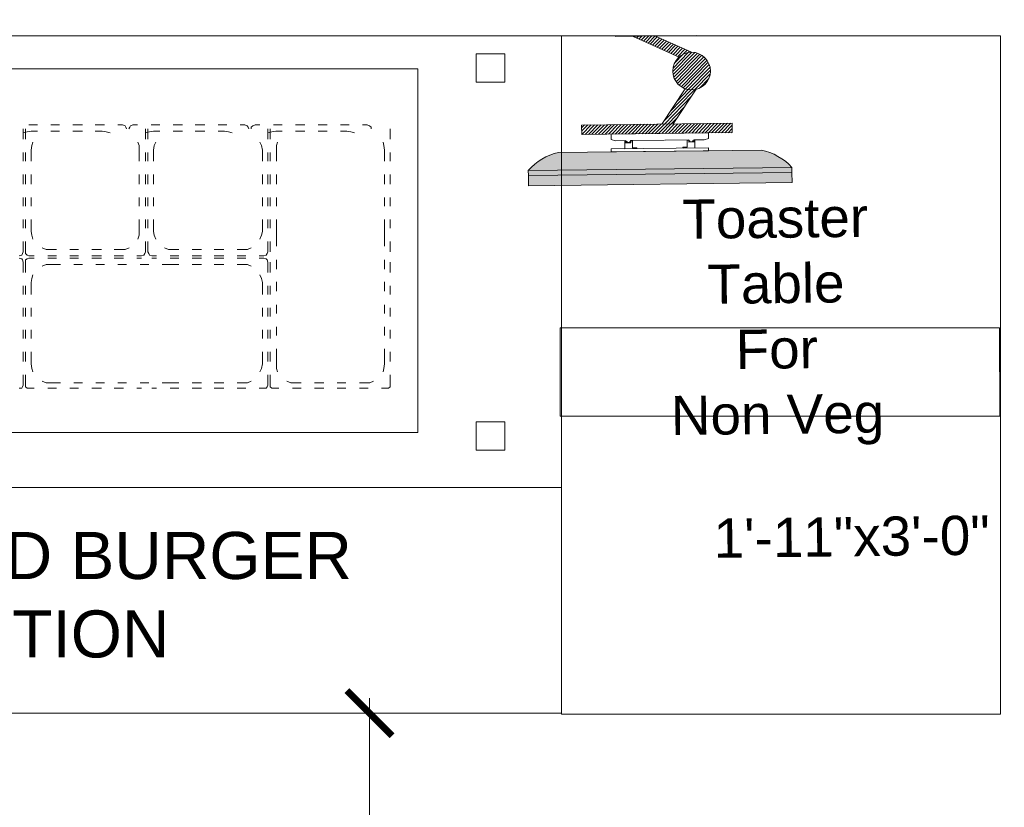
# Model space of a CAD drawing. Header units: millimetres. Extents: x -39166 to 36719, y -31650 to 11510.
# Tile 25 of 38: x 1944 to 3251, y 3119 to 4164. Entities that reach past the tile are written whole.
import ezdxf

# ---------------------------------------------------------------- set-up
doc = ezdxf.new("R2010")
doc.units = ezdxf.units.MM
doc.header["$LTSCALE"] = 500
doc.header["$MEASUREMENT"] = 0
doc.header["$PDMODE"] = 35
doc.header["$PDSIZE"] = -9
doc.linetypes.add('DOT2', pattern=[0.125, 0, -0.125])
for name, color, linetype, lineweight in [('02_EQUIPMENT', 124, 'Continuous', 0), ('02_EQUIPMENT-NON VEG', 1, 'Continuous', 0), ('02_EQUIPMENT-TEXT', 7, 'Continuous', 0), ('DIM', 7, 'Continuous', 9)]:
    doc.layers.add(name, color=color, linetype=linetype, lineweight=lineweight)
doc.styles.add('DIM_75', font='arial.ttf', dxfattribs={"height": 4.5})
doc.styles.get("Standard").update_dxf_attribs({"font": 'arial.ttf', "height": 100})
doc.dimstyles.new('FT-Mts', dxfattribs={"dimscale": 10, "dimtxt": 20, "dimasz": 6, "dimexe": 5, "dimexo": 5, "dimgap": 2, "dimtad": 0, "dimtoh": 1, "dimdec": 0, "dimzin": 9, "dimdsep": 46, "dimtxsty": 'Standard', "dimblk": 'ARCHTICK', "dimcen": 5, "dimdle": 2, "dimclrd": 256, "dimclre": 253, "dimclrt": 6, "dimadec": 0, "dimazin": 2, "dimtfac": 1, "dimtdec": 0, "dimtofl": 0, "dimtmove": 0, "dimatfit": 3, "dimfxl": 0, "dimtolj": 1, "dimtzin": 0, "dimlwd": -1, "dimlwe": 0, "dimarcsym": 0})

# ---------------------------------------------------------------- blocks, each defined once
blk = doc.blocks.new('COMBINED BURGER STATION')
blk.add_line((-9.313225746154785e-10, 0), (-9.313225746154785e-10, -35.97400011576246))
for points in [[(-57.00000000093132, -35.97400011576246), (-57.00000000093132, 0), (0, 0), (0, -35.97400011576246), (-57.00000000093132, -35.97400011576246)], [(-3.010383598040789, -0.9632153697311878), (-3.010383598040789, -2.470856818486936), (-4.518025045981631, -2.470856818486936), (-4.518025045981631, -0.9632153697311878), (-3.010383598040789, -0.9632153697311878)], [(-7.623353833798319, -21.06510134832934), (-7.623353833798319, -1.75891502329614), (-49.3766461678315, -1.75891502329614), (-49.3766461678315, -21.06510134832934), (-7.623353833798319, -21.06510134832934), (-7.623353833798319, -19.64121775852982)], [(-28.1467712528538, -5.067350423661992), (-28.35616589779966, -5.109229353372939), (-28.56556054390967, -5.151108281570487)], [(-28.56281839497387, -5.486139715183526), (-28.56281839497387, -4.941713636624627)], [(-28.43718160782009, -5.486139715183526), (-28.43718160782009, -4.941713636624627)], [(-28.27240803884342, -4.73231899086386), (-27.81173982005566, -4.73231899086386)], [(-28.1467712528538, -5.067350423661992), (-27.81173982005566, -5.067350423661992)], [(-27.09979802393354, -4.73231899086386), (-26.63912980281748, -4.73231899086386)], [(-27.09979802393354, -5.067350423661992), (-26.63912980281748, -5.067350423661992)], [(-25.92718800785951, -4.73231899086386), (-25.42464085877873, -4.73231899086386)], [(-25.92718800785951, -5.067350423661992), (-25.42464085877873, -5.067350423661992)], [(-24.75457799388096, -4.73231899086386), (-24.25203084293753, -4.73231899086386)], [(-24.75457799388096, -5.067350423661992), (-24.37766763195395, -5.067350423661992)], [(-23.95887834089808, -5.151108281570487), (-24.16827298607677, -5.109229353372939), (-24.37766763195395, -5.067350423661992)], [(-23.54008905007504, -4.73231899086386), (-23.28881547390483, -4.73231899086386)], [(-23.07942082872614, -4.941713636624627), (-23.12129975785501, -4.857955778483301), (-23.16317868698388, -4.77419791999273), (-23.28881547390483, -4.73231899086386)], [(-22.74438939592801, -4.73231899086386), (-22.87002618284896, -4.77419791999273), (-22.91190511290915, -4.857955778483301), (-22.95378404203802, -4.941713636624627)], [(-22.49311582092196, -4.73231899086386), (-22.74438939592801, -4.73231899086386)], [(-21.65553723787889, -5.067350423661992), (-21.86493188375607, -5.109229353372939), (-22.07432653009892, -5.151108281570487)], [(-22.07158438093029, -4.941713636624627), (-22.07158438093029, -5.486139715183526)], [(-21.94594759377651, -4.941713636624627), (-21.94594759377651, -5.486139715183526)], [(-21.32050580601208, -4.73231899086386), (-21.78117402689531, -4.73231899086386)], [(-21.32050580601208, -5.067350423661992), (-21.65553723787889, -5.067350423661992)], [(-20.10601686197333, -4.73231899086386), (-20.60856401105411, -4.73231899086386)], [(-20.10601686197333, -5.067350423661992), (-20.60856401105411, -5.067350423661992)], [(-18.9334068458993, -4.73231899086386), (-19.4359539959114, -4.73231899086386)], [(-18.9334068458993, -5.067350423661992), (-19.4359539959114, -5.067350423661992)], [(-17.76079683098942, -4.73231899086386), (-18.22146505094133, -4.73231899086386)], [(-17.88643361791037, -5.067350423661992), (-18.22146505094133, -5.067350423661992)], [(-17.4676443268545, -5.151108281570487), (-17.67703897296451, -5.109229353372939), (-17.88643361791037, -5.067350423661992)], [(-16.7975814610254, -4.73231899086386), (-17.04885503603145, -4.73231899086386)], [(-16.58818681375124, -4.941713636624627), (-16.63006574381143, -4.857955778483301), (-16.67194467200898, -4.77419791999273), (-16.7975814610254, -4.73231899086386)], [(-16.25315538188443, -4.73231899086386), (-16.37879216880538, -4.77419791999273), (-16.46255002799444, -4.857955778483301), (-16.46255002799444, -4.941713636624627)], [(-16.25315538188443, -4.73231899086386), (-16.0018818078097, -4.73231899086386)], [(-15.1643032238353, -5.067350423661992), (-15.37369787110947, -5.109229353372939), (-15.58309251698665, -5.151108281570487)], [(-15.58035036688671, -5.486139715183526), (-15.58035036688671, -4.941713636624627)], [(-15.45471357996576, -5.486139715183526), (-15.45471357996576, -4.941713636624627)], [(-15.28994001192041, -4.73231899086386), (-14.82927179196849, -4.73231899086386)], [(-15.1643032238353, -5.067350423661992), (-14.82927179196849, -5.067350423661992)], [(-14.11732999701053, -4.73231899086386), (-13.61478284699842, -4.73231899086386)], [(-14.11732999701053, -5.067350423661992), (-13.61478284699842, -5.067350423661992)], [(-12.90284105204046, -4.73231899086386), (-12.44217283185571, -4.73231899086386)], [(-12.90284105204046, -5.067350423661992), (-12.44217283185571, -5.067350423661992)], [(-11.73023103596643, -4.73231899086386), (-11.26956281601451, -4.73231899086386)], [(-11.73023103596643, -5.067350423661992), (-11.39519960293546, -5.067350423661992)], [(-10.97641031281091, -5.151108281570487), (-11.1858049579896, -5.109229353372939), (-11.39519960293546, -5.067350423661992)], [(-10.55762102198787, -4.73231899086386), (-10.30634744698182, -4.73231899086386)], [(-10.09695280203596, -4.941713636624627), (-10.09695280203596, -4.857955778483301), (-10.18071066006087, -4.77419791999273), (-10.30634744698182, -4.73231899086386)], [(-9.089116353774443, -4.941713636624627), (-9.089116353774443, -5.486139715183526)], [(-28.06027124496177, -5.653655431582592), (-28.10215017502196, -5.821171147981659), (-28.144029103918, -6.072444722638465)], [(-22.40661581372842, -6.072444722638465), (-22.40661581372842, -5.821171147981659), (-22.49037367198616, -5.653655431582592)], [(-21.52715830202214, -5.653655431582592), (-21.61091616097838, -5.821171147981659), (-21.65279509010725, -6.072444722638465)], [(-15.87350287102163, -6.072444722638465), (-15.9153818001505, -5.821171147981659), (-15.99913965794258, -5.653655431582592)], [(-15.07780321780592, -5.653655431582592), (-15.11968214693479, -5.821171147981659), (-15.11968214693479, -6.072444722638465)], [(-9.382268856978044, -6.072444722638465), (-9.424147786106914, -5.821171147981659), (-9.466026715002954, -5.653655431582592)], [(-28.56281839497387, -6.658749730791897), (-28.56281839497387, -6.198081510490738)], [(-28.43718160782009, -6.658749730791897), (-28.43718160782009, -6.198081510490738)], [(-28.144029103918, -6.658749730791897), (-28.144029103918, -6.072444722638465)], [(-22.40661581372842, -6.072444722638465), (-22.40661581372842, -6.658749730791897)], [(-22.07158438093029, -6.198081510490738), (-22.07158438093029, -6.658749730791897)], [(-21.94594759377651, -6.198081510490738), (-21.94594759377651, -6.658749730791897)], [(-21.65279509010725, -6.072444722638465), (-21.65279509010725, -6.658749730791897)], [(-15.87350287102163, -6.658749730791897), (-15.87350287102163, -6.072444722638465)], [(-15.58035036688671, -6.658749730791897), (-15.58035036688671, -6.198081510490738)], [(-15.45471357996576, -6.658749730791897), (-15.45471357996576, -6.198081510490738)], [(-15.11968214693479, -6.658749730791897), (-15.11968214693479, -6.072444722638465)], [(-9.382268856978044, -6.072444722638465), (-9.382268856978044, -6.658749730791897)], [(-9.089116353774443, -6.198081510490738), (-9.089116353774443, -6.658749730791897)], [(-28.56281839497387, -7.873238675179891), (-28.56281839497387, -7.370691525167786)], [(-28.43718160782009, -7.873238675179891), (-28.43718160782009, -7.370691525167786)], [(-28.144029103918, -7.873238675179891), (-28.144029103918, -7.370691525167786)], [(-22.40661581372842, -7.370691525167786), (-22.40661581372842, -7.873238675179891)], [(-22.07158438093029, -7.370691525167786), (-22.07158438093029, -7.873238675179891)], [(-21.94594759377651, -7.370691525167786), (-21.94594759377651, -7.873238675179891)], [(-21.65279509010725, -7.370691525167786), (-21.65279509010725, -7.873238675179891)], [(-15.87350287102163, -7.873238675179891), (-15.87350287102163, -7.370691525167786)], [(-15.58035036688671, -7.873238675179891), (-15.58035036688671, -7.370691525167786)], [(-15.45471357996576, -7.873238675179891), (-15.45471357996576, -7.370691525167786)], [(-15.11968214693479, -7.873238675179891), (-15.11968214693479, -7.370691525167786)], [(-9.382268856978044, -7.370691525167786), (-9.382268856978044, -7.873238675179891)], [(-9.089116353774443, -7.370691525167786), (-9.089116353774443, -7.873238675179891)], [(-28.56281839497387, -9.045848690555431), (-28.56281839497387, -8.585180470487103)], [(-28.43718160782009, -9.045848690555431), (-28.43718160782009, -8.585180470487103)], [(-28.144029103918, -9.045848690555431), (-28.144029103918, -8.585180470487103)], [(-22.40661581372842, -8.585180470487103), (-22.40661581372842, -9.045848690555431)], [(-22.07158438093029, -8.585180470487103), (-22.07158438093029, -9.045848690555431)], [(-21.94594759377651, -8.585180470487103), (-21.94594759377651, -9.045848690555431)], [(-21.65279509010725, -8.585180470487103), (-21.65279509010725, -9.045848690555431)], [(-15.87350287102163, -9.045848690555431), (-15.87350287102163, -8.585180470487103)], [(-15.58035036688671, -9.045848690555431), (-15.58035036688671, -8.585180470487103)], [(-15.45471357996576, -9.045848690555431), (-15.45471357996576, -8.585180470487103)], [(-15.11968214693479, -9.045848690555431), (-15.11968214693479, -8.585180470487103)], [(-9.382268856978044, -8.585180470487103), (-9.382268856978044, -9.045848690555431)], [(-9.089116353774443, -8.585180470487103), (-9.089116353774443, -9.045848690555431)], [(-28.56281839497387, -10.21845870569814), (-28.56281839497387, -9.75779048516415)], [(-28.43718160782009, -10.21845870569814), (-28.43718160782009, -9.75779048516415)], [(-28.144029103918, -10.38597442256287), (-28.144029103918, -9.75779048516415)], [(-22.40661581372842, -9.75779048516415), (-22.40661581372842, -10.38597442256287)], [(-22.07158438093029, -9.75779048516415), (-22.07158438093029, -10.21845870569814)], [(-21.94594759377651, -9.75779048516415), (-21.94594759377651, -10.21845870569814)], [(-21.65279509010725, -9.75779048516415), (-21.65279509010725, -10.38597442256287)], [(-15.87350287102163, -10.38597442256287), (-15.87350287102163, -9.75779048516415)], [(-15.58035036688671, -10.21845870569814), (-15.58035036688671, -9.75779048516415)], [(-15.45471357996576, -10.21845870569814), (-15.45471357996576, -9.75779048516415)], [(-15.11968214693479, -10.38597442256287), (-15.11968214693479, -9.75779048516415)], [(-9.382268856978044, -9.75779048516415), (-9.382268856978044, -10.38597442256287)], [(-9.089116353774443, -9.75779048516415), (-9.089116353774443, -10.21845870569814)], [(-28.144029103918, -10.38597442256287), (-28.10215017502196, -10.59536906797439), (-28.06027124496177, -10.8047637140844)], [(-22.49037367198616, -10.8047637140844), (-22.40661581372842, -10.59536906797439), (-22.40661581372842, -10.38597442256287)], [(-21.65279509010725, -10.38597442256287), (-21.61091616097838, -10.59536906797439), (-21.52715830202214, -10.8047637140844)], [(-15.99913965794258, -10.8047637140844), (-15.9153818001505, -10.59536906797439), (-15.87350287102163, -10.38597442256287)], [(-15.11968214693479, -11.18167407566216), (-15.11968214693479, -10.38597442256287)], [(-9.382268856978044, -10.38597442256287), (-9.382268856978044, -11.18167407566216)], [(-28.56281839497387, -11.47482657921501), (-28.56281839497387, -10.93040050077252)], [(-28.43718160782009, -11.47482657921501), (-28.43718160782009, -10.93040050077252)], [(-22.07158438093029, -10.93040050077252), (-22.07158438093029, -11.47482657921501)], [(-21.94594759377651, -10.93040050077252), (-21.94594759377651, -11.47482657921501)], [(-15.58035036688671, -11.47482657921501), (-15.58035036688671, -10.93040050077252)], [(-15.45471357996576, -11.47482657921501), (-15.45471357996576, -10.93040050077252)], [(-9.089116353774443, -10.93040050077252), (-9.089116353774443, -11.47482657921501)], [(-28.77221304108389, -11.68422122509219), (-28.64657625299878, -11.6423422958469), (-28.60469732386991, -11.55858443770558), (-28.56281839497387, -11.47482657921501)], [(-28.43718160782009, -11.47482657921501), (-28.43718160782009, -11.55858443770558), (-28.35342374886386, -11.6423422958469), (-28.26966589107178, -11.68422122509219)], [(-27.55772409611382, -11.26543193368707), (-27.3483294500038, -11.34918979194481), (-27.13893480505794, -11.34918979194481)], [(-27.13893480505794, -11.34918979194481), (-26.80390337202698, -11.34918979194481)], [(-26.09196157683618, -11.34918979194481), (-25.63129335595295, -11.34918979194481)], [(-24.91935156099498, -11.34918979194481), (-24.4168044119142, -11.34918979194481)], [(-23.7467415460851, -11.34918979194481), (-23.36983118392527, -11.34918979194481)], [(-23.36983118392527, -11.34918979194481), (-23.16043653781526, -11.34918979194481), (-22.9510418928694, -11.26543193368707)], [(-22.2809790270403, -11.68422122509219), (-22.15534224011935, -11.6423422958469), (-22.11346331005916, -11.55858443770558), (-22.07158438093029, -11.47482657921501)], [(-22.2809790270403, -11.68422122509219), (-22.15534224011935, -11.6423422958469), (-22.11346331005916, -11.55858443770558), (-22.07158438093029, -11.47482657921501)], [(-21.94594759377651, -11.47482657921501), (-21.9040686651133, -11.55858443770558), (-21.86218973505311, -11.6423422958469), (-21.73655294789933, -11.68422122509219)], [(-21.94594759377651, -11.47482657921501), (-21.9040686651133, -11.55858443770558), (-21.86218973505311, -11.6423422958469), (-21.73655294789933, -11.68422122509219)], [(-21.0664900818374, -11.26543193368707), (-20.85709543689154, -11.34918979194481), (-20.64770079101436, -11.34918979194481)], [(-20.3126693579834, -11.34918979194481), (-20.64770079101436, -11.34918979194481)], [(-19.09818041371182, -11.34918979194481), (-19.6007275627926, -11.34918979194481)], [(-17.92557039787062, -11.34918979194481), (-18.42811754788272, -11.34918979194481)], [(-16.87859717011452, -11.34918979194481), (-17.21362860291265, -11.34918979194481)], [(-16.87859717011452, -11.34918979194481), (-16.66920252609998, -11.34918979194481), (-16.45980787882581, -11.26543193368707)], [(-15.78974501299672, -11.68422122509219), (-15.66410822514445, -11.6423422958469), (-15.62222929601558, -11.55858443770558), (-15.58035036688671, -11.47482657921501)], [(-28.56281839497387, -12.01925265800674), (-28.60469732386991, -11.89361587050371), (-28.64657625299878, -11.85173694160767), (-28.77221304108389, -11.8098580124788)], [(-28.26966589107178, -11.8098580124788), (-28.35342374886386, -11.85173694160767), (-28.43718160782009, -11.89361587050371), (-28.43718160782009, -12.01925265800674)], [(-28.26966589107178, -11.68422122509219), (-27.97651338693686, -11.68422122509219)], [(-28.26966589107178, -11.8098580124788), (-27.97651338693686, -11.8098580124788)], [(-27.26457159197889, -11.68422122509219), (-26.80390337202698, -11.68422122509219)], [(-27.26457159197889, -11.8098580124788), (-26.80390337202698, -11.8098580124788)], [(-26.09196157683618, -11.68422122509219), (-25.63129335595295, -11.68422122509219)], [(-26.09196157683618, -11.8098580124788), (-25.63129335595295, -11.8098580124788)], [(-24.91935156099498, -11.68422122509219), (-24.4168044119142, -11.68422122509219)], [(-24.91935156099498, -11.8098580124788), (-24.4168044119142, -11.8098580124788)], [(-23.7467415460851, -11.68422122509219), (-23.244194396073, -11.68422122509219)], [(-23.7467415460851, -11.8098580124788), (-23.244194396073, -11.8098580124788)], [(-22.53225260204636, -11.68422122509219), (-22.2809790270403, -11.68422122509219)], [(-22.53225260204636, -11.8098580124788), (-22.2809790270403, -11.8098580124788)], [(-21.48527937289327, -11.68422122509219), (-21.73655294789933, -11.68422122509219)], [(-21.73655294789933, -11.8098580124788), (-21.48527937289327, -11.8098580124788)], [(-20.3126693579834, -11.68422122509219), (-20.77333757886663, -11.68422122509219)], [(-20.77333757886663, -11.8098580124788), (-20.3126693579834, -11.8098580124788)], [(-19.09818041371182, -11.68422122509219), (-19.6007275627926, -11.68422122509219)], [(-19.6007275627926, -11.8098580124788), (-19.09818041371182, -11.8098580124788)], [(-17.92557039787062, -11.68422122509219), (-18.42811754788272, -11.68422122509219)], [(-18.42811754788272, -11.8098580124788), (-17.92557039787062, -11.8098580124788)], [(-16.75296038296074, -11.68422122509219), (-17.21362860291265, -11.68422122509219)], [(-17.21362860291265, -11.8098580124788), (-16.75296038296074, -11.8098580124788)], [(-15.78974501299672, -11.68422122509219), (-16.04101858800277, -11.68422122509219)], [(-16.04101858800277, -11.8098580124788), (-15.78974501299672, -11.8098580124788)], [(-15.58035036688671, -12.01925265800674), (-15.62222929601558, -11.89361587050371), (-15.66410822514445, -11.85173694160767), (-15.78974501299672, -11.8098580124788)], [(-15.58035036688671, -12.01925265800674), (-15.62222929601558, -11.89361587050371), (-15.66410822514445, -11.85173694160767), (-15.78974501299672, -11.8098580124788)], [(-15.11968214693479, -12.39616302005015), (-15.11968214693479, -11.89361587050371)], [(-9.382268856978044, -11.89361587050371), (-9.382268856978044, -12.39616302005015)], [(-28.56281839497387, -12.01925265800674), (-28.56281839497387, -12.56367873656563)], [(-28.43718160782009, -12.01925265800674), (-28.43718160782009, -12.56367873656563)], [(-27.13893480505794, -12.14488944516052), (-27.3483294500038, -12.14488944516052), (-27.55772409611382, -12.22864730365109)], [(-27.13893480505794, -12.14488944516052), (-26.59450872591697, -12.14488944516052)], [(-25.882566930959, -12.14488944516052), (-25.42189871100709, -12.14488944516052)], [(-24.70995691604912, -12.14488944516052), (-24.24928869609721, -12.14488944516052)], [(-23.53734689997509, -12.14488944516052), (-23.07667868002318, -12.14488944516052)], [(-22.36473688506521, -12.14488944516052), (-21.9040686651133, -12.14488944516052)], [(-21.19212686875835, -12.14488944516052), (-20.64770079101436, -12.14488944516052)], [(-20.64770079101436, -12.14488944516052), (-20.3126693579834, -12.14488944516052)], [(-19.6007275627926, -12.14488944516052), (-19.09818041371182, -12.14488944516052)], [(-18.42811754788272, -12.14488944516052), (-17.92557039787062, -12.14488944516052)], [(-17.21362860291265, -12.14488944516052), (-16.87859717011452, -12.14488944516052)], [(-16.45980787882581, -12.22864730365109), (-16.66920252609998, -12.14488944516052), (-16.87859717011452, -12.14488944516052)], [(-15.58035036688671, -12.56367873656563), (-15.58035036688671, -12.01925265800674)], [(-15.45471357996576, -12.01925265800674), (-15.45471357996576, -12.56367873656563)], [(-9.089116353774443, -12.56367873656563), (-9.089116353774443, -12.01925265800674)], [(-28.06027124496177, -12.68931552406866), (-28.10215017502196, -12.89871016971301), (-28.144029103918, -13.10810481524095)], [(-15.87350287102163, -13.10810481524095), (-15.9153818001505, -12.89871016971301), (-15.99913965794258, -12.68931552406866)], [(-28.56281839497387, -13.27562053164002), (-28.56281839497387, -13.73628875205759)], [(-28.43718160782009, -13.27562053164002), (-28.43718160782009, -13.73628875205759)], [(-28.144029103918, -13.10810481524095), (-28.144029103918, -13.73628875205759)], [(-15.87350287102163, -13.73628875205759), (-15.87350287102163, -13.10810481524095)], [(-15.58035036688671, -13.73628875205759), (-15.58035036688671, -13.27562053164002)], [(-15.45471357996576, -13.27562053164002), (-15.45471357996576, -13.73628875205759)], [(-15.11968214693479, -13.56877303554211), (-15.11968214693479, -13.06622588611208)], [(-9.382268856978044, -13.06622588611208), (-9.382268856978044, -13.56877303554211)], [(-9.089116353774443, -13.73628875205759), (-9.089116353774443, -13.27562053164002)], [(-28.56281839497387, -14.44823054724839), (-28.56281839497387, -14.90889876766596)], [(-28.43718160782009, -14.44823054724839), (-28.43718160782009, -14.90889876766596)], [(-28.144029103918, -14.44823054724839), (-28.144029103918, -14.90889876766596)], [(-15.87350287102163, -14.90889876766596), (-15.87350287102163, -14.44823054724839)], [(-15.58035036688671, -14.90889876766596), (-15.58035036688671, -14.44823054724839)], [(-15.45471357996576, -14.44823054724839), (-15.45471357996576, -14.90889876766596)], [(-15.11968214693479, -14.74138305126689), (-15.11968214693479, -14.28071483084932)], [(-9.382268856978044, -14.28071483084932), (-9.382268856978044, -14.74138305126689)], [(-9.089116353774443, -14.90889876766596), (-9.089116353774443, -14.44823054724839)], [(-28.56281839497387, -15.62084056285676), (-28.56281839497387, -16.08150878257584)], [(-28.43718160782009, -15.62084056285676), (-28.43718160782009, -16.08150878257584)], [(-28.144029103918, -15.62084056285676), (-28.144029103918, -16.08150878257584)], [(-15.87350287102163, -16.08150878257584), (-15.87350287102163, -15.62084056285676)], [(-15.58035036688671, -16.08150878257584), (-15.58035036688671, -15.62084056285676)], [(-15.45471357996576, -15.62084056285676), (-15.45471357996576, -16.08150878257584)], [(-15.11968214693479, -15.91399306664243), (-15.11968214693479, -15.45332484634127)], [(-9.382268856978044, -15.45332484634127), (-9.382268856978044, -15.91399306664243)], [(-9.089116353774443, -16.08150878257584), (-9.089116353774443, -15.62084056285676)], [(-15.11968214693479, -17.42163451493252), (-15.11968214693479, -16.6259348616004)], [(-9.382268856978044, -16.6259348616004), (-9.382268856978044, -17.42163451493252)], [(-28.56281839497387, -16.79345057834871), (-28.56281839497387, -17.29599772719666)], [(-28.43718160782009, -16.79345057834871), (-28.43718160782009, -17.29599772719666)], [(-28.144029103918, -16.79345057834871), (-28.144029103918, -17.42163451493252)], [(-15.87350287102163, -17.42163451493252), (-15.87350287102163, -16.79345057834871)], [(-15.58035036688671, -17.29599772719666), (-15.58035036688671, -16.79345057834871)], [(-15.45471357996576, -16.79345057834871), (-15.45471357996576, -17.29599772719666)], [(-9.089116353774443, -17.29599772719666), (-9.089116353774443, -16.79345057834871)], [(-28.144029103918, -17.42163451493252), (-28.10215017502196, -17.6729080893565), (-28.06027124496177, -17.84042380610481)], [(-15.99913965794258, -17.84042380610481), (-15.9153818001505, -17.6729080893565), (-15.87350287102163, -17.42163451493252)], [(-15.11968214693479, -17.42163451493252), (-15.11968214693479, -17.6729080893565), (-15.07780321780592, -17.84042380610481)], [(-9.466026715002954, -17.84042380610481), (-9.424147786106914, -17.6729080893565), (-9.382268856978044, -17.42163451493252)], [(-28.56281839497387, -18.00793952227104), (-28.56281839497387, -18.55236560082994)], [(-28.43718160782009, -18.00793952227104), (-28.43718160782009, -18.55236560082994)], [(-15.58035036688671, -18.55236560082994), (-15.58035036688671, -18.00793952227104)], [(-15.45471357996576, -18.00793952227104), (-15.45471357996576, -18.55236560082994)], [(-9.089116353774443, -18.55236560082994), (-9.089116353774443, -18.00793952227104)], [(-28.77221304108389, -18.71988131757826), (-28.64657625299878, -18.71988131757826), (-28.60469732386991, -18.6361234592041), (-28.56281839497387, -18.55236560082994)], [(-28.43718160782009, -18.55236560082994), (-28.43718160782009, -18.6361234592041), (-28.35342374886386, -18.71988131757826), (-28.26966589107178, -18.71988131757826)], [(-28.26966589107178, -18.71988131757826), (-27.97651338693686, -18.71988131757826)], [(-27.55772409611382, -18.34297095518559), (-27.3483294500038, -18.42672881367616), (-27.13893480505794, -18.42672881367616)], [(-27.26457159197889, -18.71988131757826), (-26.80390337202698, -18.71988131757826)], [(-27.13893480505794, -18.42672881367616), (-26.59450872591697, -18.42672881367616)], [(-26.09196157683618, -18.71988131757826), (-25.63129335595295, -18.71988131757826)], [(-25.882566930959, -18.42672881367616), (-25.42189871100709, -18.42672881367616)], [(-24.91935156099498, -18.71988131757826), (-24.4168044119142, -18.71988131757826)], [(-24.70995691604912, -18.42672881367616), (-24.24928869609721, -18.42672881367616)], [(-23.7467415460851, -18.71988131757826), (-23.244194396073, -18.71988131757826)], [(-23.53734689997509, -18.42672881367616), (-23.07667868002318, -18.42672881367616)], [(-22.53225260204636, -18.71988131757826), (-22.2809790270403, -18.71988131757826)], [(-22.36473688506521, -18.42672881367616), (-21.9040686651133, -18.42672881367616)], [(-21.73655294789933, -18.71988131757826), (-21.48527937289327, -18.71988131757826)], [(-21.19212686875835, -18.42672881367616), (-20.64770079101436, -18.42672881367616)], [(-20.77333757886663, -18.71988131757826), (-20.3126693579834, -18.71988131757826)], [(-20.64770079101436, -18.42672881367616), (-20.3126693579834, -18.42672881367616)], [(-19.6007275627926, -18.42672881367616), (-19.09818041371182, -18.42672881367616)], [(-19.6007275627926, -18.71988131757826), (-19.09818041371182, -18.71988131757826)], [(-18.42811754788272, -18.42672881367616), (-17.92557039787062, -18.42672881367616)], [(-18.42811754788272, -18.71988131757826), (-17.92557039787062, -18.71988131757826)], [(-17.21362860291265, -18.42672881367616), (-16.87859717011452, -18.42672881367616)], [(-17.21362860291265, -18.71988131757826), (-16.75296038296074, -18.71988131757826)], [(-16.87859717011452, -18.42672881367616), (-16.66920252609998, -18.42672881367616), (-16.45980787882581, -18.34297095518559)], [(-16.04101858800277, -18.71988131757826), (-15.78974501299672, -18.71988131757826)], [(-15.78974501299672, -18.71988131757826), (-15.66410822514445, -18.71988131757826), (-15.62222929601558, -18.6361234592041), (-15.58035036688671, -18.55236560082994)], [(-15.45471357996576, -18.55236560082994), (-15.45471357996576, -18.6361234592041), (-15.37095572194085, -18.71988131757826), (-15.24531893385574, -18.71988131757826)], [(-15.24531893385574, -18.71988131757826), (-14.99404536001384, -18.71988131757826)], [(-14.57525606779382, -18.34297095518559), (-14.36586142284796, -18.42672881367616), (-14.15646677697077, -18.42672881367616), (-13.82143534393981, -18.42672881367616)], [(-14.28210356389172, -18.71988131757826), (-13.82143534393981, -18.71988131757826)], [(-13.10949354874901, -18.42672881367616), (-12.60694640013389, -18.42672881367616)], [(-13.10949354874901, -18.71988131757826), (-12.60694640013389, -18.71988131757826)], [(-11.89500460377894, -18.42672881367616), (-11.43433638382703, -18.42672881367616)], [(-11.89500460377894, -18.71988131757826), (-11.43433638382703, -18.71988131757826)], [(-10.72239458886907, -18.42672881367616), (-10.38736315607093, -18.42672881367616), (-10.17796850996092, -18.42672881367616), (-9.96857386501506, -18.34297095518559)], [(-10.72239458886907, -18.71988131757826), (-10.26172636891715, -18.71988131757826)], [(-9.549784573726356, -18.71988131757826), (-9.298510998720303, -18.71988131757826)], [(-9.298510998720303, -18.71988131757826), (-9.172874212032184, -18.71988131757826), (-9.089116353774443, -18.6361234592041), (-9.089116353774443, -18.55236560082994)], [(-3.010383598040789, -20.49799797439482), (-3.010383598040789, -22.00563942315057), (-4.518025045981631, -22.00563942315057), (-4.518025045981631, -20.49799797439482), (-3.010383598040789, -20.49799797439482)], [(0, -23.9966263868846), (-57.00000000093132, -23.9966263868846)]]:
    blk.add_lwpolyline(points)
at = {"layer": '02_EQUIPMENT-TEXT', "insert": (-47.11126169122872, -26.35056828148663), "char_height": 2.499989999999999, "width": 37.04281167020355, "attachment_point": 1}
blk.add_mtext('{\\W1.302277; }COMBINED BURGER \\P{\\W5.75878;  }STATION', dxfattribs=at)
blk = doc.blocks.new('sd sd fsd')
at = {"ltscale": 2}
for points in [[(-562151.5604830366, -31360.38950733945), (-562151.5604830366, -31360.92796887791), (-562165.5604830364, -31360.92796887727), (-562165.5604830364, -31360.3895073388)], [(-562151.5604830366, -31360.92796887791), (-562151.5604830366, -31361.19719964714), (-562165.5604830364, -31361.19719964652), (-562165.5604830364, -31360.92796887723)]]:
    blk.add_hatch(color=252, dxfattribs=at).paths.add_polyline_path(points)
h = blk.add_hatch(color=252, dxfattribs=at)
edge = h.paths.add_edge_path()
edge.add_line((-562153.1758676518, -31362.13950733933), (-562163.9450984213, -31362.13950733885))
edge.add_arc((-562163.2842941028, -31359.15093070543), 3.060760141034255, 221.9551948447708, 257.53193081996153, ccw=False)
edge.add_line((-562165.5604830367, -31361.19719964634), (-562151.5604830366, -31361.19719964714))
edge.add_arc((-562153.8366719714, -31359.15093070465), 3.060760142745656, 282.4680691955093, 318.0448051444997, ccw=False)
h = blk.add_hatch()
h.set_pattern_fill('ANSI31', color=8, style=0)
h.set_pattern_definition([(315, (-187.2075386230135, -62433.52957595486), (-0.0883883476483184, -0.0883883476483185), [])])
h.paths.add_polyline_path([(-562158.749360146, -31368.26793557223), (-562159.942970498, -31368.26793557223), (-562157.4830188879, -31367.13310236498, 0.1814990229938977), (-562156.8250453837, -31367.38020416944)])
h.paths.add_polyline_path([(-562157.8248818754, -31366.38020418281, -1), (-562155.8248818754, -31366.38020418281, -1)])
h.paths.add_polyline_path([(-562156.5973505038, -31365.40643343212, 0.1481835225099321), (-562157.1761358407, -31365.44392396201), (-562158.4395416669, -31363.58181503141), (-562157.8353197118, -31363.58181503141)])
h.paths.add_polyline_path([(-562154.7033590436, -31363.58181503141), (-562162.7033590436, -31363.58181503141), (-562162.7033590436, -31363.08181503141), (-562154.7033590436, -31363.08181503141)])
at = {"color": 8}
for p, q in [((-562151.5604830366, -31360.38950733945), (-562165.5604830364, -31360.38950733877)), ((-562165.5604830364, -31360.38950733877), (-562165.5604830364, -31360.92796887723)), ((-562151.5604830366, -31360.92796887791), (-562151.5604830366, -31360.38950733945)), ((-562151.5604830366, -31360.92796887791), (-562165.5604830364, -31360.92796887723)), ((-562165.5604830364, -31360.92796887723), (-562165.5604830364, -31361.19719964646)), ((-562165.5604830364, -31360.92796887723), (-562151.5604830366, -31360.92796887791)), ((-562165.5604830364, -31361.19719964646), (-562151.5604830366, -31361.19719964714)), ((-562151.5604830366, -31361.19719964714), (-562151.5604830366, -31360.92796887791)), ((-562163.9450984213, -31362.13950733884), (-562153.175867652, -31362.13950733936)), ((-562161.1457625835, -31362.13950733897), (-562155.97520349, -31362.13950733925)), ((-562161.1457625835, -31362.29733085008), (-562161.1457625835, -31362.13950733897)), ((-562155.97520349, -31362.13950733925), (-562155.97520349, -31362.29733085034)), ((-562155.97520349, -31362.29733085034), (-562161.1457625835, -31362.29733085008)), ((-562161.1457625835, -31362.7894165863), (-562160.9152907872, -31362.72651509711)), ((-562161.1457625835, -31363.08181503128), (-562161.1457625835, -31362.7894165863)), ((-562160.9152907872, -31362.72651509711), (-562160.3700662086, -31362.72651509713)), ((-562160.4218150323, -31362.29733085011), (-562160.4218150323, -31362.70647388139)), ((-562159.7896147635, -31362.29733085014), (-562160.4218150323, -31362.29733085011)), ((-562160.4218150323, -31362.70647388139), (-562160.379054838, -31362.7064738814)), ((-562160.379054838, -31362.65987229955), (-562160.379054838, -31362.60996066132)), ((-562160.379054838, -31362.60996066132), (-562160.1006641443, -31362.60996066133)), ((-562160.3068461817, -31362.65987229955), (-562160.379054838, -31362.65987229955)), ((-562160.379054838, -31362.7064738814), (-562160.379054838, -31362.67152771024)), ((-562160.379054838, -31362.67152771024), (-562160.3068461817, -31362.67152771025)), ((-562160.3700662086, -31362.65154733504), (-562160.3700662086, -31362.61732335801)), ((-562160.3700662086, -31362.61732335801), (-562160.1112364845, -31362.61732335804)), ((-562160.2995696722, -31362.65154733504), (-562160.3700662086, -31362.65154733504)), ((-562160.3700662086, -31362.72651509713), (-562160.3700662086, -31362.67953235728)), ((-562160.3700662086, -31362.67953235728), (-562160.2995696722, -31362.67953235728)), ((-562160.3068461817, -31362.67152771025), (-562160.3068461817, -31362.65987229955)), ((-562160.2995696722, -31362.67953235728), (-562160.2995696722, -31362.65154733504)), ((-562160.1112364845, -31362.65154733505), (-562160.1575921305, -31362.65154733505)), ((-562160.1575921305, -31362.65154733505), (-562160.1575921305, -31362.67953235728)), ((-562160.1575921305, -31362.67953235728), (-562160.1112364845, -31362.6795323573)), ((-562160.1006641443, -31362.65579992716), (-562160.1510860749, -31362.65579992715)), ((-562160.1510860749, -31362.65579992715), (-562160.1510860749, -31362.67399520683)), ((-562160.1510860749, -31362.67399520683), (-562160.1006641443, -31362.67399520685)), ((-562160.1112364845, -31362.61732335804), (-562160.1112364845, -31362.65154733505)), ((-562160.1112364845, -31362.6795323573), (-562160.1112364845, -31362.72651509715)), ((-562160.1112364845, -31362.72651509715), (-562158.3112850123, -31362.72651509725)), ((-562160.1006641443, -31362.60996066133), (-562160.1006641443, -31362.65579992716)), ((-562160.1006641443, -31362.67399520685), (-562160.1006641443, -31362.71782837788)), ((-562160.1006641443, -31362.71782837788), (-562160.0154433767, -31362.71782837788)), ((-562160.0154433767, -31362.71782837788), (-562160.0154433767, -31362.34304975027)), ((-562160.0154433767, -31362.34304975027), (-562159.7896147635, -31362.34304975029)), ((-562159.7896147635, -31362.34304975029), (-562159.7896147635, -31362.29733085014)), ((-562157.0097295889, -31362.72651509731), (-562158.2712195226, -31362.72651509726)), ((-562157.3313513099, -31362.34304975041), (-562157.3313513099, -31362.29733085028)), ((-562157.3313513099, -31362.29733085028), (-562156.6991510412, -31362.29733085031)), ((-562157.1055226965, -31362.34304975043), (-562157.3313513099, -31362.34304975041)), ((-562157.1055226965, -31362.71782837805), (-562157.1055226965, -31362.34304975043)), ((-562157.0203019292, -31362.71782837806), (-562157.1055226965, -31362.71782837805)), ((-562156.7419112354, -31362.60996066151), (-562157.0203019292, -31362.6099606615)), ((-562157.0203019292, -31362.6099606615), (-562157.0203019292, -31362.65579992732)), ((-562157.0203019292, -31362.65579992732), (-562156.9698799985, -31362.65579992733)), ((-562156.9698799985, -31362.67399520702), (-562157.0203019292, -31362.67399520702)), ((-562157.0203019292, -31362.67399520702), (-562157.0203019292, -31362.71782837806)), ((-562156.7508998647, -31362.61732335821), (-562157.0097295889, -31362.6173233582)), ((-562157.0097295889, -31362.6173233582), (-562157.0097295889, -31362.65154733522)), ((-562157.0097295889, -31362.65154733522), (-562156.9633739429, -31362.65154733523)), ((-562156.9633739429, -31362.67953235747), (-562157.0097295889, -31362.67953235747)), ((-562157.0097295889, -31362.67953235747), (-562157.0097295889, -31362.72651509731)), ((-562156.9698799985, -31362.65579992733), (-562156.9698799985, -31362.67399520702)), ((-562156.9633739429, -31362.65154733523), (-562156.9633739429, -31362.67953235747)), ((-562156.821396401, -31362.67953235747), (-562156.821396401, -31362.65154733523)), ((-562156.821396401, -31362.65154733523), (-562156.7508998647, -31362.65154733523)), ((-562156.7508998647, -31362.67953235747), (-562156.821396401, -31362.67953235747)), ((-562156.8141198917, -31362.67152771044), (-562156.8141198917, -31362.65987229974)), ((-562156.8141198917, -31362.65987229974), (-562156.7419112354, -31362.65987229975)), ((-562156.7419112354, -31362.67152771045), (-562156.8141198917, -31362.67152771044)), ((-562156.7508998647, -31362.65154733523), (-562156.7508998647, -31362.61732335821)), ((-562156.7508998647, -31362.72651509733), (-562156.7508998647, -31362.67953235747)), ((-562156.2056752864, -31362.72651509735), (-562156.7508998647, -31362.72651509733)), ((-562156.7419112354, -31362.65987229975), (-562156.7419112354, -31362.60996066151)), ((-562156.7419112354, -31362.7064738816), (-562156.7419112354, -31362.67152771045)), ((-562156.6991510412, -31362.7064738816), (-562156.7419112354, -31362.7064738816)), ((-562156.6991510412, -31362.29733085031), (-562156.6991510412, -31362.7064738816)), ((-562155.97520349, -31362.78941658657), (-562156.2056752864, -31362.72651509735)), ((-562155.97520349, -31362.78941658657), (-562155.97520349, -31363.08181503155)), ((-562162.7033590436, -31363.08181503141), (-562154.7033590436, -31363.08181503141)), ((-562162.7033590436, -31363.58181503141), (-562162.7033590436, -31363.08181503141)), ((-562155.97520349, -31363.08181503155), (-562161.1457625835, -31363.08181503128)), ((-562154.7033590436, -31363.08181503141), (-562154.7033590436, -31363.58181503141)), ((-562154.7033590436, -31363.58181503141), (-562162.7033590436, -31363.58181503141)), ((-562157.1761358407, -31365.44392396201), (-562158.4395416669, -31363.58181503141)), ((-562156.5973505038, -31365.40643343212), (-562157.8353197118, -31363.58181503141)), ((-562159.942970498, -31368.26793557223), (-562157.4830188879, -31367.13310236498)), ((-562158.749360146, -31368.26793557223), (-562156.8250453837, -31367.38020416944))]:
    blk.add_line(p, q, dxfattribs=at)
at = {"color": 8, "linetype": 'ByBlock'}
blk.add_line((-562160.8634304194, -31368.26793557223), (-562156.5604830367, -31368.26793557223), dxfattribs=at)
blk.add_line((-562160.8634304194, -31368.26793557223), (-562156.5604830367, -31368.26793557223), dxfattribs=at)
at = {"color": 8}
blk.add_circle((-562156.8248818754, -31366.38020418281), 0.999999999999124, dxfattribs=at)
for centre, start, end in [((-562163.2842941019, -31359.15093070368), 221.9551948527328, 257.5319308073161), ((-562153.8366719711, -31359.15093070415), 282.4680691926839, 318.0448051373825)]:
    blk.add_arc(centre, 3.060760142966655, start, end, dxfattribs=at)
blk = doc.blocks.new('_ArchTick')
at = {"color": 0, "linetype": 'ByBlock', "const_width": 0.15}
blk.add_lwpolyline([(-0.5, -0.5), (0.5, 0.5)], dxfattribs=at)
blk = doc.blocks.new('*D58')
at = {"layer": 'DEFPOINTS', "color": 0}
for p in [(2452.000000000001, 3243.729877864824), (2408.500000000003, 2233.254822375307), (2452.067791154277, 2233.254822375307, -2.09507822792e-06)]:
    blk.add_point(p, dxfattribs=at)
at = {"layer": 'DIM'}
blk.add_line((2408.500000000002, 3263.729877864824), (2408.500000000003, 2213.254822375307), dxfattribs=at)
at = {"layer": 'DIM', "color": 253, "linetype": 'DOT2', "lineweight": 0}
for p, q in [((2402.000000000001, 3243.729877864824), (2358.500000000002, 3243.729877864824)), ((2402.067791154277, 2233.254822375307), (2358.500000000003, 2233.254822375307))]:
    blk.add_line(p, q, dxfattribs=at)
at = {"layer": 'DIM', "xscale": 60, "yscale": 60, "zscale": 60}
for p, rotation in [((2408.500000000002, 3243.729877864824), 90), ((2408.500000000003, 2233.254822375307), 270)]:
    blk.add_blockref('_ArchTick', p, dxfattribs=dict(at, rotation=rotation))
at = {"layer": 'DIM', "color": 0, "char_height": 100, "attachment_point": 5, "rotation": 90}
for s, insert in [('\\A1;[3\'-4"]', (2492.585948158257, 2738.492350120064)), ('\\A1;1010', (2337.442701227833, 2738.492350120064))]:
    blk.add_mtext(s, dxfattribs=dict(at, insert=insert))

msp = doc.modelspace()

# ---------------------------------------------------------------- linework, layer by layer
at = {"ltscale": 0.05}
msp.add_circle((3119.5, 6013.5), 3640.229371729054, dxfattribs=at)
at = {"layer": '02_EQUIPMENT-NON VEG'}
for points in [[(2663.195190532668, 4143.079880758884), (3245.543635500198, 4143.079880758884), (3245.543635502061, 3242.46421069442), (2663.195190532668, 3242.46421069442)], [(2661.422021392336, 3638.023099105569), (3244.722590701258, 3638.023099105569), (3244.650805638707, 3755.365423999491), (2661.350236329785, 3755.365423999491)]]:
    msp.add_lwpolyline(points, close=True, dxfattribs=at)

# ---------------------------------------------------------------- block references
at = {"layer": '02_EQUIPMENT', "xscale": -24.98874918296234, "yscale": 24.98874918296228, "zscale": 24.98874918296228, "rotation": 180.6733943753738}
msp.add_blockref('sd sd fsd', (14058673.48499999, -614559.3447877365), dxfattribs=at)
at = {"layer": '02_EQUIPMENT-NON VEG', "xscale": 25, "yscale": 25, "zscale": 25}
msp.add_blockref('COMBINED BURGER STATION', (2663.195190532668, 4143.079880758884), dxfattribs=at)

# ---------------------------------------------------------------- texts
at = {"layer": '02_EQUIPMENT-TEXT', "char_height": 62.47187295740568, "width": 878.5960954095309, "attachment_point": 2, "rotation": 0.6733943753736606, "style": 'DIM_75'}
for s, insert in [('{\\H0.83333x;Toaster\\PTable \\PFor \\PNon Veg}', (2946.532501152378, 3926.900934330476)), ('{\\H0.83333x;1\'-11"x3\'-0"}', (3048.032501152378, 3504.117020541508))]:
    msp.add_mtext(s, dxfattribs=dict(at, insert=insert))

# ---------------------------------------------------------------- dimensions: what is measured, and where the dimension line sits
at = {"layer": 'DIM'}
dim = msp.add_linear_dim(base=(2408.500000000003, 2233.254822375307), p1=(2452, 3243.729877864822), p2=(2452.067791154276, 2233.254822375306, -2.09507822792e-06), angle=90, dimstyle='FT-Mts', override={"dimtxt": 8, "dimtad": 1, "dimtoh": 0, "dimrnd": 5, "dimpost": '\\X', "dimclrt": 0, "dimfxl": 2}, dxfattribs=at)
dim.commit()
dim.dimension.update_dxf_attribs({"geometry": '*D58', "text_midpoint": (2408.500000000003, 2738.492350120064)})

doc.saveas('drawing.dxf')
